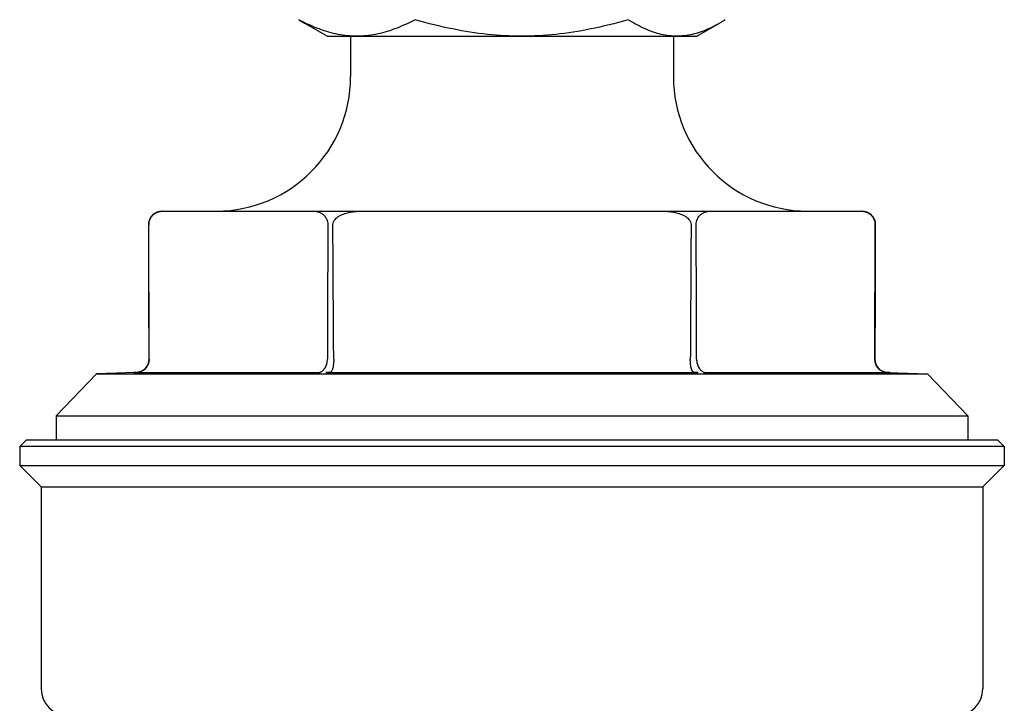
# Model space of a CAD drawing. Header units: millimetres. Extents: x 84 to 4102, y 9 to 486.
# Tile 2 of 15: x 294 to 367, y 267 to 317. Entities that reach past the tile are written whole.
import ezdxf

# ---------------------------------------------------------------- set-up
doc = ezdxf.new("R2010")
doc.units = ezdxf.units.MM
doc.layers.add('DETAIL', color=2, linetype='Continuous')

msp = doc.modelspace()

# ---------------------------------------------------------------- linework, layer by layer
at = {"layer": 'DETAIL'}
for p, q in [((317.084, 316.24), (315.401, 317.211)), ((344.584, 316.24), (346.266, 317.211)), ((317.084, 316.24), (319.302, 316.24)), ((318.834, 316.24), (318.834, 313.24)), ((319.302, 316.24), (331.553, 316.24)), ((331.553, 316.24), (343.085, 316.24)), ((342.834, 316.24), (342.834, 313.24)), ((343.085, 316.24), (344.584, 316.24)), ((304.821, 303.241), (304.905, 303.241)), ((316.059, 303.241), (319.68, 303.241)), ((341.988, 303.241), (345.608, 303.241)), ((356.762, 303.241), (356.847, 303.241)), ((303.853, 292.245), (303.824, 302.241)), ((357.815, 292.245), (357.844, 302.241)), ((303.854, 292.24), (303.854, 292.245)), ((317.11, 292.245), (317.11, 292.24)), ((344.558, 292.24), (344.558, 292.245)), ((357.813, 292.245), (357.813, 292.24)), ((299.932, 291.141), (296.934, 288.034)), ((302.889, 291.246), (299.932, 291.141)), ((299.932, 291.141), (361.736, 291.141)), ((302.712, 291.24), (316.52, 291.24)), ((317.026, 291.24), (344.642, 291.24)), ((345.147, 291.24), (358.956, 291.24)), ((358.779, 291.246), (361.736, 291.141)), ((361.736, 291.141), (364.734, 288.034)), ((296.934, 288.034), (364.734, 288.034)), ((296.934, 288.034), (296.934, 286.241)), ((364.734, 288.034), (364.734, 286.241)), ((294.734, 286.241), (294.234, 285.741)), ((294.734, 286.241), (366.934, 286.241)), ((366.934, 286.241), (367.434, 285.741)), ((367.434, 285.741), (294.234, 285.741)), ((294.234, 285.741), (294.234, 284.341)), ((367.434, 285.741), (367.434, 284.341)), ((294.234, 284.341), (367.434, 284.341)), ((295.834, 282.741), (294.234, 284.341)), ((365.834, 282.741), (367.434, 284.341)), ((295.834, 282.741), (365.834, 282.741)), ((295.834, 282.741), (295.834, 267.741)), ((365.834, 282.741), (365.834, 267.741))]:
    msp.add_line(p, q, dxfattribs=at)
at = {"layer": 'DETAIL', "flags": 128}
for points in [[(314.978, 317.468), (314.996, 317.456), (315.014, 317.445), (315.032, 317.434), (315.05, 317.423), (315.068, 317.412), (315.086, 317.4), (315.103, 317.389), (315.121, 317.378), (315.139, 317.368), (315.157, 317.357), (315.174, 317.346), (315.192, 317.335), (315.209, 317.325), (315.227, 317.314), (315.245, 317.303), (315.262, 317.293), (315.28, 317.282), (315.297, 317.272), (315.315, 317.262), (315.332, 317.252), (315.349, 317.241), (315.367, 317.231), (315.384, 317.221), (315.401, 317.211)], [(319.302, 316.24), (319.128, 316.242), (318.956, 316.248), (318.783, 316.259), (318.61, 316.274), (318.438, 316.292), (318.265, 316.315), (318.092, 316.343), (317.919, 316.374), (317.745, 316.409), (317.571, 316.449), (317.395, 316.493), (317.219, 316.541), (317.042, 316.593), (316.863, 316.65), (316.683, 316.711), (316.502, 316.777), (316.319, 316.846), (316.134, 316.921), (315.947, 317), (315.758, 317.084), (315.567, 317.172), (315.374, 317.266), (315.177, 317.364), (314.978, 317.468)], [(323.625, 317.468), (323.426, 317.364), (323.23, 317.266), (323.036, 317.172), (322.845, 317.084), (322.656, 317), (322.47, 316.921), (322.285, 316.846), (322.102, 316.777), (321.92, 316.711), (321.74, 316.65), (321.562, 316.593), (321.384, 316.541), (321.208, 316.493), (321.033, 316.449), (320.858, 316.409), (320.684, 316.374), (320.511, 316.343), (320.338, 316.315), (320.166, 316.292), (319.993, 316.274), (319.821, 316.259), (319.648, 316.248), (319.475, 316.242), (319.302, 316.24)], [(331.553, 316.24), (331.235, 316.242), (330.918, 316.248), (330.601, 316.259), (330.285, 316.274), (329.969, 316.292), (329.652, 316.315), (329.335, 316.343), (329.017, 316.374), (328.699, 316.409), (328.379, 316.449), (328.057, 316.493), (327.734, 316.541), (327.409, 316.593), (327.081, 316.65), (326.751, 316.711), (326.419, 316.777), (326.083, 316.846), (325.744, 316.921), (325.402, 317), (325.055, 317.084), (324.705, 317.172), (324.35, 317.266), (323.99, 317.364), (323.625, 317.468)], [(339.481, 317.468), (339.116, 317.364), (338.756, 317.266), (338.401, 317.172), (338.05, 317.084), (337.704, 317), (337.362, 316.921), (337.023, 316.846), (336.687, 316.777), (336.354, 316.711), (336.024, 316.65), (335.697, 316.593), (335.372, 316.541), (335.049, 316.493), (334.727, 316.449), (334.407, 316.409), (334.088, 316.374), (333.77, 316.343), (333.453, 316.315), (333.137, 316.292), (332.821, 316.274), (332.504, 316.259), (332.188, 316.248), (331.871, 316.242), (331.553, 316.24)], [(343.085, 316.24), (342.94, 316.242), (342.796, 316.248), (342.652, 316.259), (342.509, 316.274), (342.365, 316.292), (342.221, 316.315), (342.077, 316.343), (341.932, 316.374), (341.787, 316.409), (341.642, 316.449), (341.496, 316.493), (341.349, 316.541), (341.201, 316.593), (341.052, 316.65), (340.902, 316.711), (340.751, 316.777), (340.598, 316.846), (340.444, 316.921), (340.288, 317), (340.131, 317.084), (339.971, 317.172), (339.81, 317.266), (339.646, 317.364), (339.481, 317.468)], [(346.689, 317.468), (346.523, 317.364), (346.36, 317.266), (346.198, 317.172), (346.039, 317.084), (345.882, 317), (345.726, 316.921), (345.572, 316.846), (345.419, 316.777), (345.268, 316.711), (345.118, 316.65), (344.969, 316.593), (344.821, 316.541), (344.674, 316.493), (344.528, 316.449), (344.383, 316.409), (344.238, 316.374), (344.093, 316.343), (343.949, 316.315), (343.805, 316.292), (343.661, 316.274), (343.517, 316.259), (343.374, 316.248), (343.229, 316.242), (343.085, 316.24)], [(303.825, 302.241), (303.83, 302.349), (303.847, 302.45), (303.872, 302.544), (303.904, 302.628), (303.941, 302.706), (303.983, 302.777), (304.026, 302.838), (304.07, 302.891), (304.118, 302.94), (304.168, 302.986), (304.219, 303.026), (304.271, 303.063), (304.322, 303.094), (304.371, 303.121), (304.422, 303.144), (304.474, 303.165), (304.528, 303.183), (304.582, 303.199), (304.637, 303.212), (304.692, 303.223), (304.747, 303.231), (304.801, 303.237), (304.854, 303.24), (304.905, 303.241)], [(304.905, 303.241), (305.184, 303.241), (305.459, 303.241), (305.73, 303.241), (305.998, 303.241), (306.264, 303.241), (306.526, 303.241), (306.785, 303.241), (307.043, 303.241), (307.298, 303.241), (307.55, 303.241), (307.801, 303.241), (308.05, 303.241), (308.298, 303.241), (308.544, 303.241), (308.789, 303.241), (309.033, 303.241), (309.276, 303.241), (309.518, 303.241), (309.76, 303.241), (310.001, 303.241), (310.242, 303.241), (310.482, 303.241), (310.723, 303.241), (310.964, 303.241), (311.205, 303.241), (311.446, 303.241), (311.689, 303.241), (311.932, 303.241), (312.175, 303.241), (312.42, 303.241), (312.667, 303.241), (312.914, 303.241), (313.163, 303.241), (313.414, 303.241), (313.667, 303.241), (313.922, 303.241), (314.179, 303.241), (314.439, 303.241), (314.701, 303.241), (314.966, 303.241), (315.234, 303.241), (315.506, 303.241), (315.781, 303.241), (316.059, 303.241)], [(316.059, 303.241), (316.111, 303.24), (316.164, 303.237), (316.218, 303.231), (316.272, 303.223), (316.327, 303.212), (316.382, 303.199), (316.437, 303.183), (316.49, 303.165), (316.543, 303.144), (316.593, 303.121), (316.643, 303.094), (316.694, 303.063), (316.745, 303.026), (316.797, 302.986), (316.847, 302.94), (316.894, 302.891), (316.939, 302.838), (316.981, 302.777), (317.023, 302.706), (317.061, 302.628), (317.093, 302.544), (317.118, 302.45), (317.134, 302.349), (317.14, 302.241)], [(317.519, 302.241), (317.53, 302.349), (317.563, 302.45), (317.613, 302.544), (317.676, 302.628), (317.752, 302.706), (317.836, 302.777), (317.921, 302.838), (318.01, 302.891), (318.105, 302.94), (318.205, 302.986), (318.308, 303.026), (318.411, 303.063), (318.513, 303.094), (318.612, 303.121), (318.713, 303.144), (318.817, 303.165), (318.925, 303.183), (319.033, 303.199), (319.143, 303.212), (319.253, 303.223), (319.363, 303.231), (319.471, 303.237), (319.577, 303.24), (319.68, 303.241)], [(319.68, 303.241), (320.237, 303.241), (320.787, 303.241), (321.33, 303.241), (321.866, 303.241), (322.397, 303.241), (322.921, 303.241), (323.44, 303.241), (323.955, 303.241), (324.464, 303.241), (324.97, 303.241), (325.472, 303.241), (325.97, 303.241), (326.465, 303.241), (326.958, 303.241), (327.448, 303.241), (327.935, 303.241), (328.421, 303.241), (328.906, 303.241), (329.389, 303.241), (329.871, 303.241), (330.353, 303.241), (330.834, 303.241), (331.315, 303.241), (331.797, 303.241), (332.279, 303.241), (332.762, 303.241), (333.247, 303.241), (333.732, 303.241), (334.22, 303.241), (334.71, 303.241), (335.202, 303.241), (335.698, 303.241), (336.196, 303.241), (336.698, 303.241), (337.203, 303.241), (337.713, 303.241), (338.227, 303.241), (338.747, 303.241), (339.271, 303.241), (339.801, 303.241), (340.338, 303.241), (340.881, 303.241), (341.431, 303.241), (341.988, 303.241)], [(341.988, 303.241), (342.091, 303.24), (342.197, 303.237), (342.305, 303.231), (342.414, 303.223), (342.524, 303.212), (342.634, 303.199), (342.743, 303.183), (342.85, 303.165), (342.955, 303.144), (343.056, 303.121), (343.155, 303.094), (343.257, 303.063), (343.36, 303.026), (343.463, 302.986), (343.563, 302.94), (343.658, 302.891), (343.747, 302.838), (343.832, 302.777), (343.915, 302.706), (343.991, 302.628), (344.055, 302.544), (344.105, 302.45), (344.137, 302.349), (344.149, 302.241)], [(344.528, 302.241), (344.534, 302.349), (344.55, 302.45), (344.575, 302.544), (344.607, 302.628), (344.645, 302.706), (344.686, 302.777), (344.729, 302.838), (344.773, 302.891), (344.821, 302.94), (344.871, 302.986), (344.922, 303.026), (344.974, 303.063), (345.025, 303.094), (345.074, 303.121), (345.125, 303.144), (345.177, 303.165), (345.231, 303.183), (345.285, 303.199), (345.34, 303.212), (345.395, 303.223), (345.45, 303.231), (345.504, 303.237), (345.557, 303.24), (345.608, 303.241)], [(345.608, 303.241), (345.887, 303.241), (346.162, 303.241), (346.433, 303.241), (346.702, 303.241), (346.967, 303.241), (347.229, 303.241), (347.489, 303.241), (347.746, 303.241), (348.001, 303.241), (348.254, 303.241), (348.504, 303.241), (348.754, 303.241), (349.001, 303.241), (349.247, 303.241), (349.492, 303.241), (349.736, 303.241), (349.979, 303.241), (350.221, 303.241), (350.463, 303.241), (350.704, 303.241), (350.945, 303.241), (351.185, 303.241), (351.426, 303.241), (351.667, 303.241), (351.908, 303.241), (352.15, 303.241), (352.392, 303.241), (352.635, 303.241), (352.879, 303.241), (353.124, 303.241), (353.37, 303.241), (353.617, 303.241), (353.866, 303.241), (354.117, 303.241), (354.37, 303.241), (354.625, 303.241), (354.882, 303.241), (355.142, 303.241), (355.404, 303.241), (355.669, 303.241), (355.937, 303.241), (356.209, 303.241), (356.484, 303.241), (356.762, 303.241)], [(356.762, 303.241), (356.814, 303.24), (356.867, 303.237), (356.921, 303.231), (356.976, 303.223), (357.031, 303.212), (357.086, 303.199), (357.14, 303.183), (357.194, 303.165), (357.246, 303.144), (357.296, 303.121), (357.346, 303.094), (357.397, 303.063), (357.449, 303.026), (357.5, 302.986), (357.55, 302.94), (357.597, 302.891), (357.642, 302.838), (357.685, 302.777), (357.726, 302.706), (357.764, 302.628), (357.796, 302.544), (357.821, 302.45), (357.837, 302.349), (357.843, 302.241)], [(303.854, 292.245), (303.853, 292.661), (303.852, 293.077), (303.851, 293.493), (303.849, 293.908), (303.848, 294.324), (303.847, 294.74), (303.846, 295.156), (303.845, 295.572), (303.843, 295.989), (303.842, 296.405), (303.841, 296.821), (303.84, 297.238), (303.838, 297.654), (303.837, 298.071), (303.836, 298.488), (303.835, 298.904), (303.833, 299.321), (303.832, 299.738), (303.831, 300.155), (303.83, 300.572), (303.829, 300.989), (303.827, 301.407), (303.826, 301.824), (303.825, 302.241)], [(317.14, 302.241), (317.138, 301.824), (317.137, 301.407), (317.136, 300.989), (317.135, 300.572), (317.133, 300.155), (317.132, 299.738), (317.131, 299.321), (317.13, 298.904), (317.129, 298.488), (317.127, 298.071), (317.126, 297.654), (317.125, 297.238), (317.124, 296.821), (317.122, 296.405), (317.121, 295.989), (317.12, 295.572), (317.119, 295.156), (317.117, 294.74), (317.116, 294.324), (317.115, 293.908), (317.114, 293.493), (317.113, 293.077), (317.111, 292.661), (317.11, 292.245)], [(317.578, 292.245), (317.576, 292.661), (317.573, 293.077), (317.571, 293.493), (317.568, 293.908), (317.566, 294.324), (317.563, 294.74), (317.561, 295.156), (317.558, 295.572), (317.556, 295.989), (317.554, 296.405), (317.551, 296.821), (317.549, 297.238), (317.546, 297.654), (317.544, 298.071), (317.541, 298.488), (317.539, 298.904), (317.536, 299.321), (317.534, 299.738), (317.531, 300.155), (317.529, 300.572), (317.526, 300.989), (317.524, 301.407), (317.522, 301.824), (317.519, 302.241)], [(344.149, 302.241), (344.146, 301.824), (344.144, 301.407), (344.141, 300.989), (344.139, 300.572), (344.136, 300.155), (344.134, 299.738), (344.131, 299.321), (344.129, 298.904), (344.126, 298.488), (344.124, 298.071), (344.121, 297.654), (344.119, 297.238), (344.117, 296.821), (344.114, 296.405), (344.112, 295.989), (344.109, 295.572), (344.107, 295.156), (344.104, 294.74), (344.102, 294.324), (344.099, 293.908), (344.097, 293.493), (344.094, 293.077), (344.092, 292.661), (344.089, 292.245)], [(344.558, 292.245), (344.556, 292.661), (344.555, 293.077), (344.554, 293.493), (344.553, 293.908), (344.551, 294.324), (344.55, 294.74), (344.549, 295.156), (344.548, 295.572), (344.547, 295.989), (344.545, 296.405), (344.544, 296.821), (344.543, 297.238), (344.542, 297.654), (344.54, 298.071), (344.539, 298.488), (344.538, 298.904), (344.537, 299.321), (344.535, 299.738), (344.534, 300.155), (344.533, 300.572), (344.532, 300.989), (344.531, 301.407), (344.529, 301.824), (344.528, 302.241)], [(357.843, 302.241), (357.842, 301.824), (357.84, 301.407), (357.839, 300.989), (357.838, 300.572), (357.837, 300.155), (357.835, 299.738), (357.834, 299.321), (357.833, 298.904), (357.832, 298.488), (357.83, 298.071), (357.829, 297.654), (357.828, 297.238), (357.827, 296.821), (357.826, 296.405), (357.824, 295.989), (357.823, 295.572), (357.822, 295.156), (357.821, 294.74), (357.819, 294.324), (357.818, 293.908), (357.817, 293.493), (357.816, 293.077), (357.814, 292.661), (357.813, 292.245)], [(303.854, 292.24), (303.854, 292.205), (303.852, 292.171), (303.849, 292.136), (303.845, 292.101), (303.84, 292.066), (303.833, 292.031), (303.825, 291.996), (303.815, 291.962), (303.805, 291.927), (303.793, 291.893), (303.78, 291.859), (303.765, 291.825), (303.749, 291.792), (303.732, 291.759), (303.713, 291.726), (303.693, 291.694), (303.672, 291.663), (303.649, 291.632), (303.625, 291.602), (303.6, 291.573), (303.573, 291.545), (303.546, 291.517), (303.517, 291.491), (303.486, 291.466)], [(316.842, 291.466), (316.862, 291.489), (316.881, 291.513), (316.9, 291.538), (316.918, 291.564), (316.935, 291.591), (316.952, 291.619), (316.968, 291.648), (316.983, 291.678), (316.998, 291.709), (317.012, 291.74), (317.025, 291.773), (317.037, 291.806), (317.048, 291.839), (317.059, 291.873), (317.068, 291.908), (317.077, 291.944), (317.084, 291.979), (317.091, 292.016), (317.097, 292.052), (317.101, 292.09), (317.105, 292.127), (317.108, 292.164), (317.109, 292.202), (317.11, 292.24)], [(317.578, 292.24), (317.578, 292.163), (317.576, 292.087), (317.572, 292.01), (317.566, 291.935), (317.559, 291.861), (317.55, 291.789), (317.54, 291.719), (317.528, 291.652), (317.514, 291.588), (317.498, 291.529), (317.481, 291.474), (317.463, 291.426), (317.444, 291.385), (317.425, 291.35), (317.405, 291.322), (317.385, 291.299), (317.364, 291.282), (317.342, 291.269), (317.319, 291.26), (317.297, 291.254), (317.276, 291.251), (317.252, 291.249), (317.223, 291.247), (317.189, 291.246)], [(317.578, 292.24), (317.578, 292.24), (317.578, 292.24), (317.578, 292.24), (317.578, 292.241), (317.578, 292.241), (317.578, 292.241), (317.578, 292.241), (317.578, 292.242), (317.578, 292.242), (317.578, 292.242), (317.578, 292.242), (317.578, 292.243), (317.578, 292.243), (317.578, 292.243), (317.578, 292.243), (317.578, 292.244), (317.578, 292.244), (317.578, 292.244), (317.578, 292.244), (317.578, 292.244), (317.578, 292.245), (317.578, 292.245), (317.578, 292.245), (317.578, 292.245)], [(344.089, 292.245), (344.089, 292.245), (344.089, 292.245), (344.089, 292.245), (344.089, 292.244), (344.089, 292.244), (344.089, 292.244), (344.089, 292.244), (344.089, 292.244), (344.089, 292.243), (344.089, 292.243), (344.089, 292.243), (344.089, 292.243), (344.089, 292.242), (344.089, 292.242), (344.089, 292.242), (344.089, 292.242), (344.089, 292.241), (344.089, 292.241), (344.089, 292.241), (344.089, 292.241), (344.089, 292.24), (344.089, 292.24), (344.089, 292.24), (344.089, 292.24)], [(344.19, 291.466), (344.182, 291.489), (344.174, 291.513), (344.167, 291.538), (344.16, 291.565), (344.153, 291.592), (344.147, 291.62), (344.141, 291.649), (344.135, 291.679), (344.129, 291.71), (344.124, 291.742), (344.119, 291.774), (344.115, 291.807), (344.111, 291.841), (344.107, 291.875), (344.103, 291.91), (344.1, 291.945), (344.098, 291.981), (344.095, 292.017), (344.093, 292.054), (344.092, 292.091), (344.091, 292.128), (344.09, 292.165), (344.089, 292.202), (344.089, 292.24)], [(344.558, 292.24), (344.56, 292.159), (344.567, 292.079), (344.579, 292), (344.596, 291.922), (344.617, 291.846), (344.643, 291.772), (344.673, 291.701), (344.708, 291.633), (344.746, 291.57), (344.788, 291.511), (344.833, 291.457), (344.878, 291.411), (344.923, 291.372), (344.966, 291.34), (345.007, 291.314), (345.045, 291.293), (345.079, 291.277), (345.107, 291.266), (345.127, 291.258), (345.138, 291.253), (345.144, 291.25), (345.145, 291.248), (345.141, 291.247), (345.132, 291.246)], [(358.776, 291.246), (358.747, 291.247), (358.715, 291.25), (358.676, 291.254), (358.631, 291.261), (358.586, 291.27), (358.541, 291.281), (358.491, 291.296), (358.438, 291.315), (358.381, 291.34), (358.322, 291.37), (358.261, 291.407), (358.2, 291.45), (358.143, 291.498), (358.089, 291.55), (358.039, 291.606), (357.994, 291.666), (357.952, 291.73), (357.916, 291.797), (357.885, 291.866), (357.859, 291.938), (357.839, 292.011), (357.825, 292.087), (357.816, 292.163), (357.813, 292.24)], [(303.486, 291.466), (303.452, 291.439), (303.418, 291.415), (303.383, 291.392), (303.349, 291.372), (303.315, 291.354), (303.281, 291.338), (303.249, 291.323), (303.216, 291.31), (303.185, 291.299), (303.155, 291.289), (303.126, 291.281), (303.097, 291.273), (303.07, 291.267), (303.045, 291.262), (303.022, 291.258), (303.003, 291.255), (302.986, 291.253), (302.971, 291.251), (302.957, 291.25), (302.943, 291.249), (302.929, 291.248), (302.916, 291.247), (302.904, 291.247), (302.891, 291.246)], [(316.536, 291.246), (316.529, 291.247), (316.525, 291.247), (316.522, 291.248), (316.523, 291.25), (316.525, 291.251), (316.531, 291.254), (316.539, 291.257), (316.55, 291.261), (316.562, 291.266), (316.575, 291.271), (316.588, 291.277), (316.603, 291.283), (316.619, 291.291), (316.636, 291.3), (316.654, 291.31), (316.673, 291.321), (316.693, 291.334), (316.714, 291.348), (316.735, 291.364), (316.757, 291.382), (316.779, 291.401), (316.8, 291.422), (316.822, 291.443), (316.842, 291.466)], [(344.479, 291.246), (344.457, 291.247), (344.437, 291.247), (344.419, 291.248), (344.402, 291.25), (344.386, 291.252), (344.37, 291.254), (344.356, 291.258), (344.343, 291.262), (344.331, 291.266), (344.321, 291.271), (344.311, 291.277), (344.301, 291.283), (344.292, 291.291), (344.282, 291.3), (344.273, 291.31), (344.263, 291.321), (344.254, 291.333), (344.244, 291.348), (344.235, 291.363), (344.225, 291.381), (344.216, 291.4), (344.207, 291.421), (344.198, 291.443), (344.19, 291.466)], [(302.891, 291.246), (302.884, 291.246), (302.876, 291.246), (302.869, 291.245), (302.861, 291.245), (302.854, 291.245), (302.847, 291.245), (302.839, 291.244), (302.832, 291.244), (302.825, 291.244), (302.818, 291.243), (302.81, 291.243), (302.803, 291.243), (302.796, 291.243), (302.788, 291.242), (302.781, 291.242), (302.773, 291.242), (302.765, 291.242), (302.756, 291.241), (302.747, 291.241), (302.735, 291.241), (302.723, 291.24), (302.715, 291.24), (302.712, 291.24), (302.712, 291.24)], [(316.52, 291.24), (316.532, 291.24), (316.544, 291.24), (316.558, 291.24), (316.568, 291.241), (316.572, 291.241), (316.574, 291.241), (316.574, 291.242), (316.574, 291.242), (316.573, 291.242), (316.572, 291.242), (316.57, 291.243), (316.569, 291.243), (316.567, 291.243), (316.565, 291.243), (316.563, 291.244), (316.56, 291.244), (316.558, 291.244), (316.555, 291.245), (316.552, 291.245), (316.549, 291.245), (316.546, 291.245), (316.543, 291.246), (316.539, 291.246), (316.536, 291.246)], [(317.189, 291.246), (317.178, 291.246), (317.167, 291.246), (317.157, 291.245), (317.146, 291.245), (317.136, 291.245), (317.126, 291.245), (317.116, 291.244), (317.106, 291.244), (317.096, 291.244), (317.087, 291.243), (317.077, 291.243), (317.068, 291.243), (317.059, 291.243), (317.05, 291.242), (317.042, 291.242), (317.033, 291.242), (317.025, 291.242), (317.017, 291.241), (317.008, 291.241), (317.001, 291.241), (316.998, 291.24), (317.005, 291.24), (317.014, 291.24), (317.025, 291.24)], [(344.642, 291.24), (344.653, 291.24), (344.663, 291.24), (344.669, 291.24), (344.667, 291.241), (344.659, 291.241), (344.651, 291.241), (344.643, 291.242), (344.634, 291.242), (344.626, 291.242), (344.617, 291.242), (344.608, 291.243), (344.599, 291.243), (344.59, 291.243), (344.581, 291.243), (344.572, 291.244), (344.562, 291.244), (344.552, 291.244), (344.542, 291.245), (344.532, 291.245), (344.522, 291.245), (344.511, 291.245), (344.5, 291.246), (344.49, 291.246), (344.479, 291.246)], [(345.132, 291.246), (345.128, 291.246), (345.125, 291.246), (345.122, 291.245), (345.119, 291.245), (345.116, 291.245), (345.113, 291.245), (345.11, 291.244), (345.107, 291.244), (345.105, 291.244), (345.103, 291.243), (345.101, 291.243), (345.099, 291.243), (345.097, 291.243), (345.096, 291.242), (345.095, 291.242), (345.094, 291.242), (345.094, 291.242), (345.094, 291.241), (345.095, 291.241), (345.099, 291.241), (345.11, 291.24), (345.123, 291.24), (345.136, 291.24), (345.147, 291.24)], [(358.956, 291.24), (358.955, 291.24), (358.952, 291.24), (358.945, 291.24), (358.932, 291.241), (358.921, 291.241), (358.911, 291.241), (358.903, 291.242), (358.895, 291.242), (358.887, 291.242), (358.879, 291.242), (358.872, 291.243), (358.865, 291.243), (358.857, 291.243), (358.85, 291.243), (358.843, 291.244), (358.836, 291.244), (358.828, 291.244), (358.821, 291.245), (358.814, 291.245), (358.806, 291.245), (358.799, 291.245), (358.791, 291.246), (358.784, 291.246), (358.776, 291.246)]]:
    msp.add_lwpolyline(points, dxfattribs=at)
at = {"layer": 'DETAIL'}
for centre, radius, start, end in [((308.836, 313.24), 9.998, 270.14665, 0), ((352.832, 313.24), 9.998, 180, 269.85335), ((304.821, 302.244), 0.997, 90, 180.16685), ((356.847, 302.244), 0.997, 359.83315, 90), ((302.861, 292.237), 0.992, 271.5797, 0.45944), ((358.806, 292.237), 0.992, 179.54056, 268.4203), ((297.834, 267.741), 2, 180, 270), ((363.834, 267.741), 2, 270, 0)]:
    msp.add_arc(centre, radius, start, end, dxfattribs=at)

doc.saveas('drawing.dxf')
